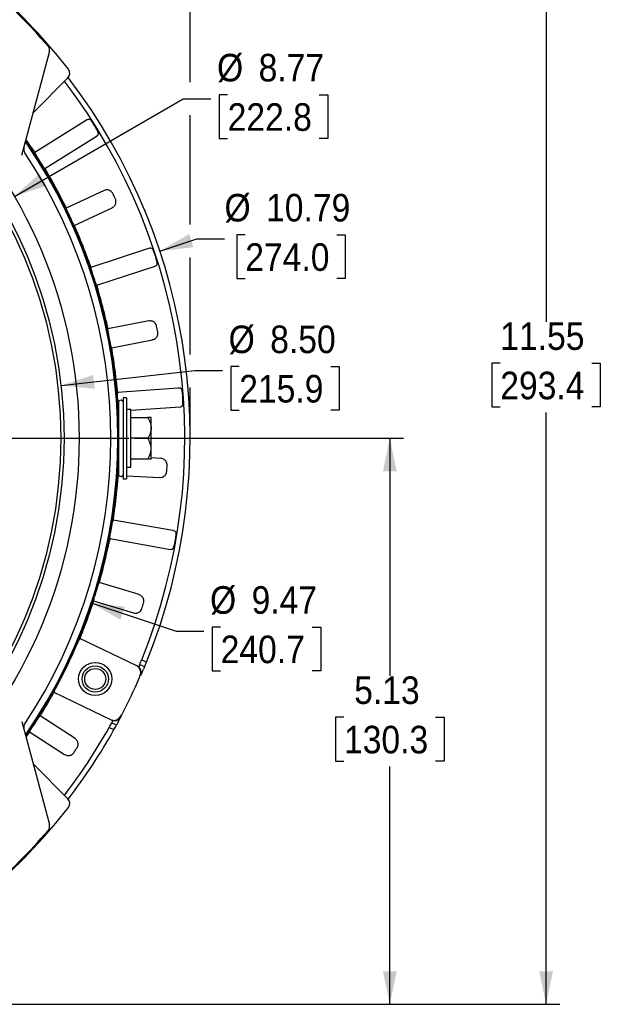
# Model space of a CAD drawing. Header units: inches. Extents: x 1.5 to 80, y 0 to 39.8.
# Tile 12 of 15: x 64.4 to 69.7, y 24.8 to 33.7. Entities that reach past the tile are written whole.
import ezdxf

# ---------------------------------------------------------------- set-up
doc = ezdxf.new("R2010")
doc.units = ezdxf.units.IN
doc.header["$MEASUREMENT"] = 0
doc.linetypes.add('SLD-Solid', pattern=[0])
doc.layers.add('SLD-0', color=7, linetype='Continuous')
doc.styles.add('SLDTEXTSTYLE0', font='GOTHIC.TTF', dxfattribs={"width": 0.913})
doc.dimstyles.new('SLDDIMSTYLE0', dxfattribs={"dimtxt": 0.25, "dimasz": 0.3, "dimexe": 0, "dimexo": 0.0625, "dimgap": 0.0625, "dimtad": 0, "dimtih": 1, "dimtoh": 1, "dimrnd": 1e-09, "dimzin": 12, "dimdsep": 46, "dimtxsty": 'SLDTEXTSTYLE0', "dimsah": 1, "dimcen": 0.09, "dimadec": 0, "dimazin": 3, "dimtfac": 1, "dimtofl": 0, "dimtmove": 0, "dimatfit": 3, "dimfxl": 0, "dimfrac": 2, "dimtolj": 1, "dimtzin": 12, "dimarcsym": 0})
doc.dimstyles.new('SLDDIMSTYLE3', dxfattribs={"dimtxt": 0.25, "dimasz": 0.3, "dimexe": 0, "dimexo": 0.0625, "dimgap": 0.0625, "dimtad": 0, "dimtih": 1, "dimtoh": 1, "dimrnd": 1e-09, "dimzin": 12, "dimdsep": 46, "dimtxsty": 'SLDTEXTSTYLE0', "dimsah": 1, "dimcen": 0, "dimadec": 0, "dimazin": 3, "dimtfac": 1, "dimtofl": 0, "dimtmove": 0, "dimatfit": 3, "dimfxl": 0, "dimfrac": 2, "dimtolj": 1, "dimtzin": 12, "dimarcsym": 0})
doc.dimstyles.new('SLDDIMSTYLE6', dxfattribs={"dimtxt": 0.25, "dimasz": 0.3, "dimexe": 0, "dimexo": 0.0625, "dimgap": 0.0625, "dimtad": 0, "dimtih": 1, "dimtoh": 1, "dimrnd": 1e-09, "dimzin": 12, "dimdsep": 46, "dimtxsty": 'SLDTEXTSTYLE0', "dimsah": 1, "dimcen": 0, "dimadec": 0, "dimazin": 3, "dimtfac": 1, "dimtofl": 0, "dimtmove": 0, "dimatfit": 3, "dimfxl": 0, "dimfrac": 2, "dimtolj": 1, "dimtzin": 12, "dimarcsym": 0})
doc.dimstyles.new('SLDDIMSTYLE7', dxfattribs={"dimtxt": 0.25, "dimasz": 0.3, "dimexe": 0, "dimexo": 0.0625, "dimgap": 0.0625, "dimtad": 0, "dimtih": 1, "dimtoh": 1, "dimrnd": 1e-09, "dimzin": 4, "dimdsep": 46, "dimtxsty": 'SLDTEXTSTYLE0', "dimsah": 1, "dimcen": 0, "dimadec": 0, "dimazin": 1, "dimtfac": 1, "dimtofl": 0, "dimtmove": 0, "dimatfit": 3, "dimfxl": 0, "dimfrac": 2, "dimtolj": 1, "dimtzin": 12, "dimarcsym": 0})

# ---------------------------------------------------------------- blocks, each defined once
blk = doc.blocks.new('_D_7')
at = {"layer": 'SLD-0'}
for p, q in [((64.7872, 34.5867), (64.711, 34.5867)), ((64.711, 34.5867), (64.711, 34.1898)), ((65.6185, 34.5867), (65.6946, 34.5867)), ((65.6946, 34.5867), (65.6946, 34.1898)), ((62.9552, 32.618), (64.3536, 34.2265)), ((64.3536, 34.2265), (64.5724, 34.2265)), ((64.711, 34.1898), (64.7872, 34.1898)), ((65.6946, 34.1898), (65.6185, 34.1898))]:
    blk.add_line(p, q, dxfattribs=at)
blk.add_solid([(62.9552, 32.618), (63.1992, 32.8034), (63.1048, 32.8854)], dxfattribs=at)
at = {"layer": 'SLD-0', "char_height": 0.25, "attachment_point": 1, "style": 'SLDTEXTSTYLE0'}
for s, insert in [('%%c', (64.6911, 34.9568)), ('7.25', (65.0681, 34.9568)), ('184.2', (64.7872, 34.5092)), ('B.C.', (64.8794, 34.0615))]:
    blk.add_mtext(s, dxfattribs=dict(at, insert=insert))
blk = doc.blocks.new('_D_13')
at = {"layer": 'SLD-0'}
for p, q in [((60.7217, 36.3019), (69.3231, 36.3019)), ((69.1981, 36.3019), (69.1981, 30.938)), ((68.7824, 30.5639), (68.7063, 30.5639)), ((68.7063, 30.5639), (68.7063, 30.1671)), ((69.6137, 30.5639), (69.6899, 30.5639)), ((69.6899, 30.5639), (69.6899, 30.1671)), ((68.7063, 30.1671), (68.7824, 30.1671)), ((69.6899, 30.1671), (69.6137, 30.1671)), ((69.1981, 24.7524), (69.1981, 30.1163)), ((62.1875, 24.7524), (69.3231, 24.7524))]:
    blk.add_line(p, q, dxfattribs=at)
for points in [[(69.1981, 36.3019), (69.1356, 36.0019), (69.2606, 36.0019)], [(69.1981, 24.7524), (69.2606, 25.0524), (69.1356, 25.0524)]]:
    blk.add_solid(points, dxfattribs=at)
at = {"layer": 'SLD-0', "char_height": 0.25, "attachment_point": 1, "style": 'SLDTEXTSTYLE0'}
for s, insert in [('11.55', (68.7824, 30.9341)), ('293.4', (68.7824, 30.4864))]:
    blk.add_mtext(s, dxfattribs=dict(at, insert=insert))
blk = doc.blocks.new('_D_14')
at = {"layer": 'SLD-0'}
for p, q in [((65.464, 29.8824), (67.9057, 29.8824)), ((67.7807, 29.8824), (67.7807, 27.7282)), ((67.3651, 27.3542), (67.289, 27.3542)), ((67.289, 27.3542), (67.289, 26.9573)), ((68.1964, 27.3542), (68.2725, 27.3542)), ((68.2725, 27.3542), (68.2725, 26.9573)), ((67.289, 26.9573), (67.3651, 26.9573)), ((68.2725, 26.9573), (68.1964, 26.9573)), ((67.7807, 24.7524), (67.7807, 26.9065)), ((62.1875, 24.7524), (67.9057, 24.7524))]:
    blk.add_line(p, q, dxfattribs=at)
for points in [[(67.7807, 29.8824), (67.7182, 29.5824), (67.8432, 29.5824)], [(67.7807, 24.7524), (67.8432, 25.0524), (67.7182, 25.0524)]]:
    blk.add_solid(points, dxfattribs=at)
at = {"layer": 'SLD-0', "char_height": 0.25, "attachment_point": 1, "style": 'SLDTEXTSTYLE0'}
for s, insert in [('5.13', (67.4575, 27.7243)), ('130.3', (67.3651, 27.2767))]:
    blk.add_mtext(s, dxfattribs=dict(at, insert=insert))
blk = doc.blocks.new('_D_15')
at = {"layer": 'SLD-0'}
for p, q in [((65.0732, 28.391), (65.8441, 28.1353)), ((65.8441, 28.1353), (66.0941, 28.1353)), ((66.2465, 28.1721), (66.1703, 28.1721)), ((66.1703, 28.1721), (66.1703, 27.7752)), ((67.0777, 28.1721), (67.1539, 28.1721)), ((67.1539, 28.1721), (67.1539, 27.7752)), ((66.1703, 27.7752), (66.2465, 27.7752)), ((67.1539, 27.7752), (67.0777, 27.7752))]:
    blk.add_line(p, q, dxfattribs=at)
blk.add_solid([(65.0732, 28.391), (65.3382, 28.2372), (65.3776, 28.3559)], dxfattribs=at)
at = {"layer": 'SLD-0', "char_height": 0.25, "attachment_point": 1, "style": 'SLDTEXTSTYLE0'}
for s, insert in [('%%c', (66.1503, 28.5422)), ('9.47', (66.5273, 28.5422)), ('240.7', (66.2465, 28.0945))]:
    blk.add_mtext(s, dxfattribs=dict(at, insert=insert))
blk = doc.blocks.new('_D_16')
at = {"layer": 'SLD-0'}
for p, q in [((66.4149, 30.5345), (66.3387, 30.5345)), ((66.3387, 30.5345), (66.3387, 30.1377)), ((67.2461, 30.5345), (67.3223, 30.5345)), ((67.3223, 30.5345), (67.3223, 30.1377)), ((64.799, 30.3603), (66.0125, 30.4977)), ((66.0125, 30.4977), (66.2625, 30.4977)), ((66.3387, 30.1377), (66.4149, 30.1377)), ((67.3223, 30.1377), (67.2461, 30.1377))]:
    blk.add_line(p, q, dxfattribs=at)
blk.add_solid([(64.799, 30.3603), (65.1041, 30.332), (65.0901, 30.4562)], dxfattribs=at)
at = {"layer": 'SLD-0', "char_height": 0.25, "attachment_point": 1, "style": 'SLDTEXTSTYLE0'}
for s, insert in [('%%c', (66.3187, 30.9046)), ('8.50', (66.6958, 30.9046)), ('215.9', (66.4149, 30.457))]:
    blk.add_mtext(s, dxfattribs=dict(at, insert=insert))
blk = doc.blocks.new('_D_17')
at = {"layer": 'SLD-0'}
for p, q in [((65.6957, 31.5796), (66.0314, 31.6909)), ((66.0314, 31.6909), (66.2814, 31.6909)), ((66.4699, 31.7277), (66.3937, 31.7277)), ((66.3937, 31.7277), (66.3937, 31.3309)), ((67.3011, 31.7277), (67.3773, 31.7277)), ((67.3773, 31.7277), (67.3773, 31.3309)), ((66.3937, 31.3309), (66.4699, 31.3309)), ((67.3773, 31.3309), (67.3011, 31.3309))]:
    blk.add_line(p, q, dxfattribs=at)
blk.add_solid([(65.6957, 31.5796), (66.0001, 31.6147), (65.9608, 31.7334)], dxfattribs=at)
at = {"layer": 'SLD-0', "char_height": 0.25, "attachment_point": 1, "style": 'SLDTEXTSTYLE0'}
for s, insert in [('%%c', (66.2814, 32.0979)), ('10.79', (66.6584, 32.0979)), ('274.0', (66.4699, 31.6502))]:
    blk.add_mtext(s, dxfattribs=dict(at, insert=insert))
blk = doc.blocks.new('_D_20')
at = {"layer": 'SLD-0'}
for p, q in [((53.0072, 32.2848), (53.0072, 39.419)), ((65.9697, 36.4519), (65.9697, 39.419)), ((53.0072, 39.294), (58.8698, 39.294)), ((59.0728, 39.3308), (58.9967, 39.3308)), ((58.9967, 39.3308), (58.9967, 38.9339)), ((59.9041, 39.3308), (59.9803, 39.3308)), ((59.9803, 39.3308), (59.9803, 38.9339)), ((65.9697, 39.294), (60.1071, 39.294)), ((58.9967, 38.9339), (59.0728, 38.9339)), ((59.9803, 38.9339), (59.9041, 38.9339)), ((65.9697, 33.1102), (65.9697, 36.1519)), ((65.9697, 31.8205), (65.9697, 32.8102)), ((65.9697, 30.6429), (65.9697, 31.5205)), ((65.9697, 29.9324), (65.9697, 30.3429))]:
    blk.add_line(p, q, dxfattribs=at)
for points in [[(53.0072, 39.294), (53.3072, 39.2315), (53.3072, 39.3565)], [(65.9697, 39.294), (65.6697, 39.3565), (65.6697, 39.2315)]]:
    blk.add_solid(points, dxfattribs=at)
at = {"layer": 'SLD-0', "char_height": 0.25, "attachment_point": 1, "style": 'SLDTEXTSTYLE0'}
for s, insert in [('12.96', (59.0728, 39.7009)), ('329.2', (59.0728, 39.2533))]:
    blk.add_mtext(s, dxfattribs=dict(at, insert=insert))
blk = doc.blocks.new('_D_22')
at = {"layer": 'SLD-0'}
for p, q in [((64.3754, 32.0756), (65.9076, 32.9602)), ((65.9076, 32.9602), (66.1576, 32.9602)), ((66.31, 32.997), (66.2338, 32.997)), ((66.2338, 32.997), (66.2338, 32.6001)), ((67.1412, 32.997), (67.2174, 32.997)), ((67.2174, 32.997), (67.2174, 32.6001)), ((66.2338, 32.6001), (66.31, 32.6001)), ((67.2174, 32.6001), (67.1412, 32.6001))]:
    blk.add_line(p, q, dxfattribs=at)
blk.add_solid([(64.3754, 32.0756), (64.6665, 32.1714), (64.604, 32.2797)], dxfattribs=at)
at = {"layer": 'SLD-0', "char_height": 0.25, "attachment_point": 1, "style": 'SLDTEXTSTYLE0'}
for s, insert in [('%%c', (66.2138, 33.3671)), ('8.77', (66.5909, 33.3671)), ('222.8', (66.31, 32.9195))]:
    blk.add_mtext(s, dxfattribs=dict(at, insert=insert))
blk = doc.blocks.new('SW_CENTERMARKSYMBOL_5')
at = {"layer": 'SLD-0', "color": 0}
for p, q in [((0, 0.2), (0, 4.8373)), ((0, 0), (0, 0.1)), ((-0.2, 0), (-4.8373, 0)), ((0, 0), (-0.1, 0)), ((0, 0), (0, -0.1)), ((0, 0), (0.1, 0)), ((0.2, 0), (4.8373, 0)), ((0, -0.2), (0, -4.8373))]:
    blk.add_line(p, q, dxfattribs=at)

msp = doc.modelspace()

# ---------------------------------------------------------------- linework, layer by layer
at = {"layer": 'SLD-0', "linetype": 'SLD-Solid', "lineweight": 25}
for p, q in [((64.4431, 32.44801), (64.69359, 33.38285)), ((64.86134, 33.14877), (64.5465, 32.83393)), ((65.02849, 32.7649), (64.56107, 32.47282)), ((65.03483, 32.76885), (65.02849, 32.7649)), ((65.036, 32.76918), (65.03434, 32.76855)), ((64.65162, 32.32793), (65.12527, 32.6239)), ((64.60469, 32.39884), (64.60424, 32.39956)), ((65.18945, 32.1292), (64.84557, 31.96885)), ((65.19011, 32.12753), (65.18933, 32.12905)), ((64.91901, 31.81136), (65.2628, 31.97168)), ((65.2627, 31.97172), (65.26203, 31.9733)), ((65.5936, 31.60229), (65.0694, 31.43197)), ((65.6009, 31.60466), (65.5936, 31.60229)), ((65.60192, 31.60463), (65.60016, 31.60442)), ((65.1222, 31.26948), (65.65338, 31.44206)), ((65.09383, 31.34963), (65.09357, 31.35045)), ((65.59618, 30.94658), (65.22353, 30.87414)), ((65.59622, 30.94476), (65.59583, 30.94643)), ((65.25669, 30.70357), (65.62904, 30.77595)), ((65.62896, 30.77602), (65.6287, 30.77771)), ((65.86066, 30.33751), (65.31083, 30.29906)), ((65.86997, 30.33816), (65.86066, 30.33751)), ((65.86929, 30.33777), (65.86754, 30.33799)), ((65.31461, 30.21326), (65.31455, 30.21412)), ((65.32122, 30.22026), (65.32122, 29.54452)), ((65.39122, 30.24989), (65.36122, 30.24989)), ((65.36122, 30.24989), (65.36122, 29.51489)), ((65.39122, 30.24989), (65.39122, 29.51489)), ((65.43122, 30.13621), (65.87989, 30.16758)), ((65.43122, 30.14239), (65.39122, 30.14239)), ((65.43122, 29.62239), (65.43122, 30.14239)), ((65.32122, 30.00739), (65.31958, 30.00739)), ((65.43122, 30.06989), (65.58722, 30.06989)), ((65.61622, 29.97614), (65.61622, 30.06989)), ((65.61622, 29.78864), (65.61622, 29.97614)), ((65.58722, 29.88239), (65.43122, 29.88239)), ((65.31958, 29.75739), (65.32122, 29.75739)), ((65.61622, 29.69489), (65.61622, 29.78864)), ((65.58722, 29.69489), (65.43122, 29.69489)), ((65.70423, 29.70066), (65.61622, 29.70528)), ((65.70414, 29.69888), (65.70416, 29.70059)), ((65.31634, 29.54699), (65.32122, 29.54674)), ((65.35656, 29.54489), (65.36122, 29.54464)), ((65.39122, 29.62239), (65.43122, 29.62239)), ((65.39122, 29.54307), (65.69631, 29.52708)), ((65.36122, 29.51489), (65.39122, 29.51489)), ((65.69507, 29.52722), (65.69523, 29.52893)), ((65.81381, 29.04569), (65.27101, 29.1414)), ((65.25392, 29.05723), (65.25407, 29.05808)), ((65.82104, 29.04442), (65.81381, 29.04569)), ((65.82225, 29.04385), (65.8206, 29.0445)), ((65.24134, 28.97314), (65.79203, 28.87604)), ((65.50797, 28.4656), (65.14521, 28.57651)), ((65.09441, 28.41034), (65.45731, 28.29939)), ((65.50743, 28.4639), (65.50787, 28.46555)), ((65.45712, 28.29953), (65.45768, 28.30115)), ((65.48678, 27.81945), (64.96936, 28.06847)), ((65.53067, 27.87554), (65.57401, 27.85468)), ((65.4939, 27.81603), (65.48678, 27.81945)), ((65.51357, 27.83383), (65.55689, 27.81298)), ((65.52308, 27.73343), (65.54528, 27.78527)), ((64.73482, 27.58111), (65.2594, 27.32865)), ((64.4431, 27.31676), (64.69359, 26.38193)), ((64.92643, 27.16125), (64.60829, 27.36785)), ((65.25845, 27.32911), (65.25966, 27.33155)), ((64.51365, 27.22212), (64.83182, 27.0155)), ((65.23578, 27.26281), (65.27912, 27.24195)), ((65.30103, 27.28135), (65.25771, 27.30219)), ((64.92544, 27.15976), (64.92632, 27.16123)), ((64.83176, 27.01563), (64.83275, 27.01703)), ((64.86134, 26.616), (64.5465, 26.93084))]:
    msp.add_line(p, q, dxfattribs=at)
at = {"layer": 'SLD-0', "linetype": 'SLD-Solid', "lineweight": 25, "flags": 128}
for points in [[(65.10507, 32.71252), (65.10513, 32.71243), (65.10519, 32.71234), (65.10524, 32.71225), (65.1053, 32.71215), (65.10536, 32.71206), (65.10541, 32.71197), (65.10547, 32.71188), (65.10553, 32.71179)], [(65.65523, 31.53295), (65.65527, 31.53284), (65.6553, 31.53274), (65.65533, 31.53264), (65.65537, 31.53254), (65.6554, 31.53243), (65.65543, 31.53233), (65.65547, 31.53223), (65.6555, 31.53213)], [(65.90369, 30.25532), (65.90369, 30.25521), (65.9037, 30.2551), (65.90371, 30.25499), (65.90372, 30.25489), (65.90372, 30.25478), (65.90373, 30.25467), (65.90374, 30.25456), (65.90375, 30.25446)], [(65.83567, 28.95553), (65.83565, 28.95542), (65.83563, 28.95532), (65.83562, 28.95521), (65.8356, 28.9551), (65.83558, 28.955), (65.83556, 28.95489), (65.83554, 28.95479), (65.83552, 28.95468)], [(65.31544, 27.3077), (65.34672, 27.36613), (65.34876, 27.36999)]]:
    msp.add_lwpolyline(points, dxfattribs=at)
at = {"layer": 'SLD-0', "linetype": 'SLD-Solid', "lineweight": 25}
for centre, radius in [((60.57672, 29.88239), 4.38638), ((60.57672, 29.88239), 4.24925), ((60.57672, 29.88239), 4.21925), ((65.10914, 27.70108), 0.1505), ((65.10914, 27.70108), 0.11941), ((65.10914, 27.70108), 0.095)]:
    msp.add_circle(centre, radius, dxfattribs=at)
for centre, radius, start, end in [((60.57672, 29.88239), 5.43, 40.900444, 49.099556), ((60.57672, 29.88239), 5.44, 37.953399, 48.303259), ((64.63563, 33.39838), 0.06, 345, 40.900444), ((64.81891, 33.1912), 0.06, 315, 37.953399), ((60.57672, 29.88239), 5.345, 337.947096, 37.258419), ((60.57672, 29.88239), 5.393, 337.914592, 37.330341), ((65.05032, 32.74301), 0.03001, 67.870938, 122.014792), ((60.57672, 29.88239), 4.74343, 325.341125, 34.658875), ((60.57672, 29.88239), 4.7445, 325.330137, 34.669863), ((60.57672, 29.88239), 4.75268, 34.399764, 34.753493), ((65.10891, 32.64923), 0.03003, 301.996333, 327.84179), ((60.57672, 29.88239), 4.73732, 325.403927, 34.596073), ((60.57672, 29.88239), 4.67527, 326.392124, 33.607876), ((60.57672, 29.88239), 4.75268, 26.712904, 29.600236), ((60.57672, 29.88239), 5.19, 24.700975, 25.299025), ((60.57672, 29.88239), 4.74943, 24.651589, 25.348411), ((60.57672, 29.88239), 4.75268, 20.399764, 23.287096), ((65.60948, 31.57577), 0.03001, 53.870938, 108.014792), ((65.64364, 31.4706), 0.03003, 287.996333, 313.84179), ((60.57672, 29.88239), 4.75268, 12.712904, 15.600236), ((60.57672, 29.88239), 5.19, 10.700975, 11.299025), ((60.57672, 29.88239), 4.74943, 10.651589, 11.348411), ((60.57672, 29.88239), 4.75268, 6.399764, 9.287096), ((65.86965, 30.30794), 0.03001, 39.870938, 94.014792), ((65.33871, 30.20239), 0.025, 25.750614, 134.371384), ((65.87736, 30.19763), 0.03003, 273.996333, 299.84179), ((60.57672, 29.88239), 4.74943, 356.651589, 357.348411), ((60.57672, 29.88239), 5.19, 356.700975, 357.299025), ((65.33871, 29.56239), 0.025, 225.628616, 334.249386), ((60.57672, 29.88239), 4.75268, 352.399764, 355.287096), ((65.81538, 29.01482), 0.03001, 25.870938, 80.014792), ((60.57672, 29.88239), 4.75268, 344.712904, 347.600236), ((65.79617, 28.90592), 0.03003, 259.996333, 285.84179), ((60.57672, 29.88239), 4.74943, 342.651589, 343.348411), ((60.57672, 29.88239), 5.19, 342.700975, 343.299025), ((60.57672, 29.88239), 4.75268, 338.934377, 341.287096), ((60.57672, 29.88239), 4.74943, 332.062471, 336.537529), ((60.57672, 29.88239), 5.345, 337.463863, 337.947096), ((60.57672, 29.88239), 5.393, 337.435675, 337.914592), ((65.46699, 27.76231), 0.05996, 336.59956, 64.344441), ((60.57672, 29.88239), 5.39, 332.306299, 336.293701), ((60.57672, 29.88239), 4.75268, 328.712904, 329.665623), ((60.57672, 29.88239), 4.74943, 326.651589, 327.348411), ((65.28454, 27.38322), 0.05996, 244.255559, 332.00044), ((60.57672, 29.88239), 5.345, 322.741581, 330.652904), ((60.57672, 29.88239), 5.393, 322.669659, 330.685408), ((60.57672, 29.88239), 5.345, 330.652904, 331.136137), ((60.57672, 29.88239), 5.393, 330.685408, 331.164325), ((60.57672, 29.88239), 5.19, 326.700975, 327.299025), ((64.81891, 26.57358), 0.06, 322.046601, 45), ((60.57672, 29.88239), 5.44, 311.696741, 322.046601), ((64.63563, 26.3664), 0.06, 319.099556, 15), ((60.57672, 29.88239), 5.43, 310.900444, 319.099556)]:
    msp.add_arc(centre, radius, start, end, dxfattribs=at)
for points, knots in [([(65.10507, 32.71252), (65.10189, 32.71755), (65.09549, 32.72769), (65.0859, 32.74212), (65.0775, 32.75423), (65.06888, 32.76526), (65.06505, 32.76998), (65.06193, 32.7706), (65.06157, 32.77067)], [0, 0, 0, 0, 0.1716273, 0.3459346, 0.518548, 0.6835637, 0.9629903, 1, 1, 1, 1]), ([(65.13433, 32.63326), (65.13446, 32.63344), (65.13531, 32.63469), (65.13716, 32.63817), (65.13811, 32.64372), (65.1359, 32.65411), (65.12912, 32.67013), (65.12005, 32.68731), (65.1118, 32.7016), (65.10759, 32.70843), (65.10553, 32.71179)], [0, 0, 0, 0, 0.0071434, 0.048684, 0.1789274, 0.3592108, 0.5684477, 0.787009, 0.8953871, 1, 1, 1, 1]), ([(64.56808, 32.46981), (64.56763, 32.47001), (64.5668, 32.47081), (64.5644, 32.47357), (64.5628, 32.47556), (64.55891, 32.48065), (64.55664, 32.48371), (64.55145, 32.49085), (64.5485, 32.49498), (64.54214, 32.50396), (64.53872, 32.50883), (64.5314, 32.51932), (64.52749, 32.52496), (64.51551, 32.54229), (64.50689, 32.55483), (64.49823, 32.56747)], [0, 0, 0, 0, 0.125, 0.125, 0.25, 0.25, 0.375, 0.375, 0.5, 0.5, 0.625, 0.625, 0.75, 0.75, 1, 1, 1, 1]), ([(64.60424, 32.39956), (64.60117, 32.40448), (64.59815, 32.40932), (64.59224, 32.41885), (64.58932, 32.42359), (64.58379, 32.43259), (64.58119, 32.43686), (64.5763, 32.44493), (64.57402, 32.44873), (64.568, 32.4589), (64.5649, 32.46432), (64.56214, 32.46961), (64.56151, 32.47094), (64.56091, 32.4726), (64.56092, 32.47295), (64.56126, 32.4728)], [0, 0, 0, 0, 0.125, 0.125, 0.25, 0.25, 0.375, 0.375, 0.5, 0.5, 0.75, 0.75, 0.875, 0.875, 1, 1, 1, 1]), ([(64.65168, 32.3281), (64.65166, 32.32773), (64.65134, 32.32787), (64.65013, 32.32913), (64.64921, 32.33027), (64.64684, 32.33348), (64.64539, 32.33554), (64.64197, 32.34055), (64.63999, 32.34351), (64.63349, 32.35338), (64.62826, 32.36151), (64.61979, 32.37482), (64.61682, 32.37952), (64.61081, 32.38907), (64.60777, 32.39392), (64.60469, 32.39884)], [0, 0, 0, 0, 0.125, 0.125, 0.25, 0.25, 0.375, 0.375, 0.5, 0.5, 0.75, 0.75, 0.875, 0.875, 1, 1, 1, 1]), ([(64.70914, 32.22995), (64.70536, 32.23661), (64.70164, 32.24317), (64.69433, 32.25609), (64.69071, 32.26251), (64.68377, 32.27485), (64.68049, 32.28072), (64.67428, 32.29187), (64.67134, 32.2972), (64.66605, 32.30686), (64.66368, 32.31123), (64.65951, 32.31907), (64.65772, 32.32253), (64.65344, 32.33107), (64.65194, 32.33456), (64.65198, 32.33554)], [0, 0, 0, 0, 0.125, 0.125, 0.25, 0.25, 0.375, 0.375, 0.5, 0.5, 0.625, 0.625, 0.75, 0.75, 1, 1, 1, 1]), ([(65.26895, 32.10029), (65.26628, 32.10492), (65.26048, 32.11496), (65.24795, 32.125), (65.23453, 32.13123), (65.22117, 32.13422), (65.20544, 32.13416), (65.19507, 32.13044), (65.18966, 32.12851)], [0, 0, 0, 0, 0.1760656, 0.3818895, 0.5062923, 0.6506181, 0.8177381, 1, 1, 1, 1]), ([(65.26249, 31.97232), (65.26745, 31.97523), (65.27697, 31.98079), (65.28712, 31.9928), (65.29342, 32.00496), (65.29727, 32.01924), (65.29764, 32.03529), (65.29367, 32.04618), (65.29184, 32.0512)], [0, 0, 0, 0, 0.1823185, 0.3494703, 0.4938027, 0.6181956, 0.8239793, 1, 1, 1, 1]), ([(64.84783, 31.9699), (64.84629, 31.9726), (64.84315, 31.97807), (64.83556, 31.99249), (64.8282, 32.00681), (64.82366, 32.01582), (64.82215, 32.01881)], [0, 0, 0, 0, 0.2799987, 0.5682371, 0.8564557, 1, 1, 1, 1]), ([(64.86888, 31.91572), (64.86719, 31.9193), (64.86553, 31.92282), (64.86229, 31.92975), (64.86069, 31.93319), (64.85767, 31.93974), (64.85625, 31.94284), (64.85359, 31.94871), (64.85236, 31.95146), (64.84911, 31.95884), (64.84746, 31.96277), (64.84603, 31.96658), (64.84572, 31.96753), (64.84544, 31.96871), (64.84548, 31.96894), (64.8457, 31.96882)], [0, 0, 0, 0, 0.125, 0.125, 0.25, 0.25, 0.375, 0.375, 0.5, 0.5, 0.75, 0.75, 0.875, 0.875, 1, 1, 1, 1]), ([(64.91906, 31.81148), (64.91902, 31.81123), (64.91882, 31.81135), (64.9181, 31.81231), (64.91758, 31.81315), (64.91624, 31.81553), (64.91543, 31.81704), (64.91354, 31.82072), (64.91244, 31.82289), (64.90888, 31.83012), (64.90602, 31.83607), (64.90143, 31.84581), (64.89983, 31.84924), (64.89658, 31.85623), (64.89495, 31.85977), (64.89329, 31.86337)], [0, 0, 0, 0, 0.125, 0.125, 0.25, 0.25, 0.375, 0.375, 0.5, 0.5, 0.75, 0.75, 0.875, 0.875, 1, 1, 1, 1]), ([(64.94223, 31.7613), (64.93956, 31.76753), (64.93424, 31.77997), (64.92745, 31.79637), (64.92283, 31.80791), (64.92173, 31.81125), (64.92133, 31.81245)], [0, 0, 0, 0, 0.2808085, 0.5616131, 0.8425046, 1, 1, 1, 1]), ([(65.65523, 31.53295), (65.65337, 31.5386), (65.6496, 31.54999), (65.64379, 31.5663), (65.63857, 31.58009), (65.63287, 31.59287), (65.6303, 31.59839), (65.62742, 31.59974), (65.62709, 31.5999)], [0, 0, 0, 0, 0.1716273, 0.3459346, 0.518548, 0.6835637, 0.9629903, 1, 1, 1, 1]), ([(65.07547, 31.42736), (65.07509, 31.42766), (65.07448, 31.42863), (65.07281, 31.4319), (65.07175, 31.43421), (65.0692, 31.44009), (65.06774, 31.44361), (65.06443, 31.45179), (65.06256, 31.45651), (65.05857, 31.46677), (65.05643, 31.47232), (65.05186, 31.48427), (65.04943, 31.49069), (65.042, 31.5104), (65.03667, 31.52465), (65.03133, 31.53902)], [0, 0, 0, 0, 0.125, 0.125, 0.25, 0.25, 0.375, 0.375, 0.5, 0.5, 0.625, 0.625, 0.75, 0.75, 1, 1, 1, 1]), ([(65.66445, 31.44896), (65.66461, 31.44911), (65.66574, 31.45011), (65.66838, 31.45304), (65.67064, 31.4582), (65.67102, 31.46881), (65.66831, 31.486), (65.66367, 31.50486), (65.65912, 31.52073), (65.65669, 31.52837), (65.6555, 31.53213)], [0, 0, 0, 0, 0.0071434, 0.048684, 0.1789274, 0.3592108, 0.5684477, 0.787009, 0.8953871, 1, 1, 1, 1]), ([(65.09357, 31.35045), (65.09177, 31.35597), (65.09002, 31.36139), (65.08659, 31.37207), (65.0849, 31.37737), (65.08172, 31.38744), (65.08022, 31.39221), (65.07743, 31.40123), (65.07614, 31.40546), (65.07275, 31.41679), (65.07106, 31.42279), (65.06966, 31.4286), (65.06938, 31.43004), (65.06919, 31.4318), (65.06929, 31.43213), (65.06958, 31.43191)], [0, 0, 0, 0, 0.125, 0.125, 0.25, 0.25, 0.375, 0.375, 0.5, 0.5, 0.75, 0.75, 0.875, 0.875, 1, 1, 1, 1]), ([(65.1223, 31.26963), (65.1222, 31.26928), (65.12193, 31.26949), (65.12105, 31.27101), (65.12044, 31.27234), (65.11892, 31.27602), (65.11801, 31.27837), (65.1159, 31.28406), (65.11469, 31.28741), (65.11078, 31.29856), (65.10766, 31.30772), (65.10267, 31.32268), (65.10092, 31.32796), (65.0974, 31.33868), (65.09562, 31.34411), (65.09383, 31.34963)], [0, 0, 0, 0, 0.125, 0.125, 0.25, 0.25, 0.375, 0.375, 0.5, 0.5, 0.75, 0.75, 0.875, 0.875, 1, 1, 1, 1]), ([(65.15432, 31.16049), (65.15226, 31.16788), (65.15024, 31.17514), (65.14627, 31.18945), (65.14431, 31.19655), (65.14057, 31.2102), (65.1388, 31.21669), (65.13547, 31.22901), (65.1339, 31.23489), (65.13111, 31.24555), (65.12987, 31.25036), (65.12772, 31.25898), (65.12682, 31.26276), (65.12473, 31.27208), (65.12413, 31.27584), (65.1244, 31.27677)], [0, 0, 0, 0, 0.125, 0.125, 0.25, 0.25, 0.375, 0.375, 0.5, 0.5, 0.625, 0.625, 0.75, 0.75, 1, 1, 1, 1]), ([(65.22598, 30.87462), (65.22513, 30.87761), (65.22341, 30.88368), (65.21953, 30.8995), (65.21586, 30.91518), (65.21363, 30.92502), (65.21289, 30.92829)], [0, 0, 0, 0, 0.27999872, 0.56823714, 0.85645567, 1, 1, 1, 1]), ([(65.66613, 30.89926), (65.66466, 30.9044), (65.66146, 30.91554), (65.65173, 30.92831), (65.64022, 30.9376), (65.62798, 30.94373), (65.6127, 30.94748), (65.60174, 30.94639), (65.59602, 30.94582)], [0, 0, 0, 0, 0.1760656, 0.3818895, 0.5062923, 0.6506181, 0.8177381, 1, 1, 1, 1]), ([(65.2333, 30.81695), (65.23252, 30.82083), (65.23176, 30.82465), (65.23029, 30.83216), (65.22957, 30.83589), (65.22822, 30.84297), (65.2276, 30.84632), (65.22644, 30.85266), (65.22591, 30.85563), (65.22454, 30.86358), (65.2239, 30.86779), (65.22343, 30.87183), (65.22335, 30.87283), (65.22337, 30.87404), (65.22346, 30.87426), (65.22364, 30.87408)], [0, 0, 0, 0, 0.125, 0.125, 0.25, 0.25, 0.375, 0.375, 0.5, 0.5, 0.75, 0.75, 0.875, 0.875, 1, 1, 1, 1]), ([(65.6289, 30.77666), (65.63442, 30.77827), (65.645, 30.78136), (65.65776, 30.79057), (65.66681, 30.80084), (65.674, 30.81376), (65.67824, 30.82924), (65.67703, 30.84077), (65.67647, 30.84608)], [0, 0, 0, 0, 0.1823185, 0.3494703, 0.4938027, 0.6181956, 0.8239793, 1, 1, 1, 1]), ([(65.25677, 30.70367), (65.25667, 30.70344), (65.2565, 30.70361), (65.25603, 30.7047), (65.25573, 30.70565), (65.25501, 30.70828), (65.25459, 30.70994), (65.25364, 30.71397), (65.2531, 30.71635), (65.25139, 30.72422), (65.25006, 30.73069), (65.24797, 30.74124), (65.24724, 30.74497), (65.24578, 30.75253), (65.24505, 30.75636), (65.24432, 30.76025)], [0, 0, 0, 0, 0.125, 0.125, 0.25, 0.25, 0.375, 0.375, 0.5, 0.5, 0.75, 0.75, 0.875, 0.875, 1, 1, 1, 1]), ([(65.2671, 30.64938), (65.26602, 30.65606), (65.26387, 30.66943), (65.26125, 30.68698), (65.25956, 30.69929), (65.2593, 30.7028), (65.2592, 30.70406)], [0, 0, 0, 0, 0.2808085, 0.5616131, 0.8425046, 1, 1, 1, 1]), ([(65.3156, 30.29312), (65.3153, 30.2935), (65.31495, 30.2946), (65.31412, 30.29817), (65.31365, 30.30067), (65.3126, 30.30699), (65.31203, 30.31076), (65.3108, 30.3195), (65.31013, 30.32453), (65.30873, 30.33545), (65.308, 30.34135), (65.30646, 30.35406), (65.30566, 30.36087), (65.30321, 30.3818), (65.30149, 30.39691), (65.29978, 30.41214)], [0, 0, 0, 0, 0.125, 0.125, 0.25, 0.25, 0.375, 0.375, 0.5, 0.5, 0.625, 0.625, 0.75, 0.75, 1, 1, 1, 1]), ([(65.31455, 30.21412), (65.31415, 30.2199), (65.31376, 30.22559), (65.31302, 30.23678), (65.31266, 30.24234), (65.312, 30.25288), (65.31171, 30.25787), (65.31118, 30.26729), (65.31095, 30.27171), (65.31041, 30.28352), (65.31022, 30.28976), (65.31027, 30.29573), (65.31034, 30.29719), (65.31058, 30.29895), (65.31076, 30.29925), (65.31098, 30.29896)], [0, 0, 0, 0, 0.125, 0.125, 0.25, 0.25, 0.375, 0.375, 0.5, 0.5, 0.75, 0.75, 0.875, 0.875, 1, 1, 1, 1]), ([(65.89231, 30.1716), (65.89251, 30.1717), (65.89384, 30.1724), (65.89711, 30.1746), (65.90055, 30.17906), (65.90348, 30.18927), (65.90502, 30.20659), (65.90508, 30.22603), (65.9045, 30.24252), (65.90399, 30.25052), (65.90375, 30.25446)], [0, 0, 0, 0, 0.0071434, 0.048684, 0.1789274, 0.3592108, 0.5684477, 0.787009, 0.8953871, 1, 1, 1, 1]), ([(65.90369, 30.25532), (65.90324, 30.26125), (65.90235, 30.27321), (65.90065, 30.29045), (65.89892, 30.30509), (65.89649, 30.31887), (65.89532, 30.32484), (65.89286, 30.32685), (65.89258, 30.32708)], [0, 0, 0, 0, 0.17162727, 0.34593458, 0.51854795, 0.68356373, 0.9629903, 1, 1, 1, 1]), ([(65.58722, 30.06989), (65.5957, 30.05519), (65.60291, 30.04017), (65.61062, 30.01682), (65.61267, 30.00891), (65.61547, 29.99273), (65.61622, 29.98443), (65.61622, 29.97614)], [0, 0, 0, 0, 0.5, 0.5, 0.75, 0.75, 1, 1, 1, 1]), ([(65.61622, 30.06989), (65.61622, 30.06989), (65.6133, 30.06989), (65.60557, 30.06989), (65.60244, 30.06989), (65.59538, 30.06989), (65.59145, 30.06989), (65.58722, 30.06989)], [0, 0, 0, 0, 0.5, 0.5, 0.75, 0.75, 1, 1, 1, 1]), ([(65.61622, 29.97614), (65.61622, 29.95967), (65.6133, 29.94365), (65.60557, 29.92012), (65.60244, 29.91235), (65.59538, 29.89717), (65.59145, 29.88972), (65.58722, 29.88239)], [0, 0, 0, 0, 0.5, 0.5, 0.75, 0.75, 1, 1, 1, 1]), ([(65.61622, 29.78864), (65.61622, 29.8051), (65.6133, 29.82112), (65.60557, 29.84465), (65.60244, 29.85242), (65.59538, 29.86761), (65.59145, 29.87505), (65.58722, 29.88239)], [0, 0, 0, 0, 0.5, 0.5, 0.75, 0.75, 1, 1, 1, 1]), ([(65.58722, 29.69489), (65.5957, 29.70958), (65.60291, 29.7246), (65.61062, 29.74795), (65.61267, 29.75587), (65.61547, 29.77204), (65.61622, 29.78034), (65.61622, 29.78864)], [0, 0, 0, 0, 0.5, 0.5, 0.75, 0.75, 1, 1, 1, 1]), ([(65.61622, 29.69489), (65.61622, 29.69489), (65.6133, 29.69489), (65.60557, 29.69489), (65.60244, 29.69489), (65.59538, 29.69489), (65.59145, 29.69489), (65.58722, 29.69489)], [0, 0, 0, 0, 0.5, 0.5, 0.75, 0.75, 1, 1, 1, 1]), ([(65.76096, 29.63782), (65.76077, 29.64316), (65.76037, 29.65474), (65.75401, 29.66949), (65.74509, 29.68129), (65.7347, 29.6902), (65.72078, 29.69753), (65.70988, 29.69912), (65.70419, 29.69995)], [0, 0, 0, 0, 0.1760656, 0.3818895, 0.5062923, 0.6506181, 0.8177381, 1, 1, 1, 1]), ([(65.31333, 29.49189), (65.3139, 29.49864), (65.31504, 29.51213), (65.31675, 29.5298), (65.31809, 29.54215), (65.31868, 29.54561), (65.31889, 29.54686)], [0, 0, 0, 0, 0.2808085, 0.5616131, 0.8425046, 1, 1, 1, 1]), ([(65.31644, 29.54707), (65.31628, 29.54687), (65.31616, 29.54707), (65.31598, 29.54825), (65.31591, 29.54925), (65.31584, 29.55197), (65.31584, 29.55368), (65.31589, 29.55782), (65.31595, 29.56026), (65.31619, 29.56831), (65.31647, 29.57491), (65.31699, 29.58566), (65.31718, 29.58945), (65.31759, 29.59713), (65.31781, 29.60103), (65.31804, 29.60498)], [0, 0, 0, 0, 0.125, 0.125, 0.25, 0.25, 0.375, 0.375, 0.5, 0.5, 0.75, 0.75, 0.875, 0.875, 1, 1, 1, 1]), ([(65.69517, 29.52786), (65.70092, 29.52809), (65.71193, 29.52853), (65.72654, 29.53438), (65.73781, 29.54215), (65.74791, 29.55295), (65.75577, 29.56695), (65.75738, 29.57843), (65.75812, 29.58372)], [0, 0, 0, 0, 0.1823185, 0.3494703, 0.4938027, 0.6181956, 0.8239793, 1, 1, 1, 1]), ([(65.27421, 29.13448), (65.27401, 29.13492), (65.27392, 29.13607), (65.27399, 29.13974), (65.27413, 29.14228), (65.27464, 29.14867), (65.27501, 29.15246), (65.27593, 29.16124), (65.27649, 29.16628), (65.27778, 29.17722), (65.2785, 29.18312), (65.28008, 29.19582), (65.28094, 29.20262), (65.28363, 29.22352), (65.28562, 29.2386), (65.28765, 29.25379)], [0, 0, 0, 0, 0.125, 0.125, 0.25, 0.25, 0.375, 0.375, 0.5, 0.5, 0.625, 0.625, 0.75, 0.75, 1, 1, 1, 1]), ([(65.25407, 29.05808), (65.25508, 29.06379), (65.25608, 29.06941), (65.25806, 29.08044), (65.25906, 29.08592), (65.26098, 29.09631), (65.2619, 29.10122), (65.26367, 29.11049), (65.26451, 29.11484), (65.26684, 29.12643), (65.26817, 29.13252), (65.26966, 29.1383), (65.27008, 29.13971), (65.27074, 29.14135), (65.27098, 29.1416), (65.27113, 29.14126)], [0, 0, 0, 0, 0.125, 0.125, 0.25, 0.25, 0.375, 0.375, 0.5, 0.5, 0.75, 0.75, 0.875, 0.875, 1, 1, 1, 1]), ([(65.24151, 28.97323), (65.24125, 28.97297), (65.24111, 28.97329), (65.24104, 28.97503), (65.24113, 28.97649), (65.24151, 28.98046), (65.24181, 28.98296), (65.24262, 28.98897), (65.24313, 28.99251), (65.24491, 29.00418), (65.24646, 29.01373), (65.24907, 29.02928), (65.25001, 29.03477), (65.25193, 29.04588), (65.25292, 29.05152), (65.25392, 29.05723)], [0, 0, 0, 0, 0.125, 0.125, 0.25, 0.25, 0.375, 0.375, 0.5, 0.5, 0.75, 0.75, 0.875, 0.875, 1, 1, 1, 1]), ([(65.83567, 28.95553), (65.83668, 28.96139), (65.8387, 28.97322), (65.84123, 28.99035), (65.84309, 29.00498), (65.84406, 29.01894), (65.84438, 29.02502), (65.84248, 29.02756), (65.84225, 29.02785)], [0, 0, 0, 0, 0.1716273, 0.3459346, 0.518548, 0.6835637, 0.9629903, 1, 1, 1, 1]), ([(65.21854, 28.86184), (65.22018, 28.86932), (65.22181, 28.87669), (65.22502, 28.89118), (65.22663, 28.89837), (65.22973, 28.91218), (65.23121, 28.91874), (65.23406, 28.93118), (65.23544, 28.93711), (65.23797, 28.94783), (65.23914, 28.95267), (65.24129, 28.96128), (65.24227, 28.96505), (65.2448, 28.97426), (65.24603, 28.97785), (65.24671, 28.97855)], [0, 0, 0, 0, 0.125, 0.125, 0.25, 0.25, 0.375, 0.375, 0.5, 0.5, 0.625, 0.625, 0.75, 0.75, 1, 1, 1, 1]), ([(65.80438, 28.87705), (65.8046, 28.8771), (65.80606, 28.87745), (65.80977, 28.8788), (65.81418, 28.88229), (65.8195, 28.89149), (65.82518, 28.90793), (65.82993, 28.92677), (65.83337, 28.94292), (65.83481, 28.95081), (65.83552, 28.95468)], [0, 0, 0, 0, 0.0071434, 0.048684, 0.1789274, 0.3592108, 0.5684477, 0.787009, 0.8953871, 1, 1, 1, 1]), ([(65.12698, 28.52143), (65.12812, 28.52522), (65.12924, 28.52895), (65.13147, 28.53627), (65.13258, 28.5399), (65.13472, 28.54679), (65.13574, 28.55004), (65.13769, 28.55618), (65.13862, 28.55905), (65.14115, 28.56671), (65.14255, 28.57073), (65.14404, 28.57452), (65.14444, 28.57544), (65.14502, 28.5765), (65.14521, 28.57664), (65.14528, 28.5764)], [0, 0, 0, 0, 0.125, 0.125, 0.25, 0.25, 0.375, 0.375, 0.5, 0.5, 0.75, 0.75, 0.875, 0.875, 1, 1, 1, 1]), ([(65.1476, 28.57578), (65.14825, 28.57882), (65.14959, 28.58499), (65.15359, 28.60078), (65.15771, 28.61635), (65.16035, 28.62608), (65.16124, 28.62932)], [0, 0, 0, 0, 0.2799987, 0.5682371, 0.8564557, 1, 1, 1, 1]), ([(65.07816, 28.3576), (65.08035, 28.36401), (65.08472, 28.37682), (65.09065, 28.39355), (65.09494, 28.40521), (65.09635, 28.40843), (65.09686, 28.40959)], [0, 0, 0, 0, 0.2808085, 0.5616131, 0.8425046, 1, 1, 1, 1]), ([(65.09453, 28.41039), (65.09433, 28.41023), (65.09426, 28.41046), (65.09437, 28.41165), (65.09454, 28.41263), (65.09514, 28.41528), (65.09555, 28.41695), (65.0966, 28.42095), (65.09724, 28.4233), (65.09943, 28.43106), (65.10129, 28.43739), (65.10439, 28.4477), (65.1055, 28.45133), (65.10776, 28.45869), (65.10892, 28.46242), (65.1101, 28.46619)], [0, 0, 0, 0, 0.125, 0.125, 0.25, 0.25, 0.375, 0.375, 0.5, 0.5, 0.75, 0.75, 0.875, 0.875, 1, 1, 1, 1]), ([(65.5478, 28.3909), (65.54891, 28.39613), (65.55132, 28.40747), (65.54872, 28.42331), (65.54292, 28.43692), (65.53499, 28.44808), (65.52326, 28.45856), (65.51307, 28.46274), (65.50775, 28.46492)], [0, 0, 0, 0, 0.1760656, 0.3818895, 0.5062923, 0.6506181, 0.8177381, 1, 1, 1, 1]), ([(65.45737, 28.30013), (65.463, 28.29896), (65.47379, 28.29673), (65.48938, 28.29886), (65.50219, 28.30368), (65.5146, 28.31172), (65.52562, 28.32339), (65.52996, 28.33414), (65.53196, 28.33909)], [0, 0, 0, 0, 0.1823185, 0.3494703, 0.4938027, 0.6181956, 0.8239793, 1, 1, 1, 1]), ([(64.97077, 28.06084), (64.97069, 28.06133), (64.97088, 28.06248), (64.97181, 28.06606), (64.97255, 28.06852), (64.97455, 28.07464), (64.97579, 28.07826), (64.97874, 28.08662), (64.98048, 28.09142), (64.98429, 28.10178), (64.98637, 28.10738), (64.99088, 28.11939), (64.99331, 28.12581), (65.00081, 28.14555), (65.00626, 28.15977), (65.01178, 28.1741)], [0, 0, 0, 0, 0.125, 0.125, 0.25, 0.25, 0.375, 0.375, 0.5, 0.5, 0.625, 0.625, 0.75, 0.75, 1, 1, 1, 1]), ([(64.93347, 27.99141), (64.93578, 27.99673), (64.93806, 28.00196), (64.94257, 28.01223), (64.94481, 28.01733), (64.94909, 28.02698), (64.95113, 28.03155), (64.95501, 28.04016), (64.95685, 28.04419), (64.96181, 28.05492), (64.96452, 28.06053), (64.96732, 28.0658), (64.96805, 28.06707), (64.96907, 28.0685), (64.96936, 28.06868), (64.96943, 28.06831)], [0, 0, 0, 0, 0.125, 0.125, 0.25, 0.25, 0.375, 0.375, 0.5, 0.5, 0.75, 0.75, 0.875, 0.875, 1, 1, 1, 1]), ([(65.51099, 27.71575), (65.51581, 27.72922), (65.52238, 27.7476), (65.52084, 27.77264), (65.51634, 27.78892), (65.50719, 27.80463), (65.49742, 27.81171), (65.49245, 27.8153)], [0, 0, 0, 0, 0.3689191, 0.5030901, 0.6570449, 0.8255666, 1, 1, 1, 1]), ([(65.51357, 27.83383), (65.51357, 27.83383), (65.51327, 27.83311), (65.51211, 27.83032), (65.51126, 27.82826), (65.50806, 27.82059), (65.50506, 27.81342), (65.50198, 27.80611)], [0, 0, 0, 0, 0.25, 0.25, 0.5, 0.5, 1, 1, 1, 1]), ([(65.55689, 27.81298), (65.55689, 27.81298), (65.55659, 27.81226), (65.55543, 27.80948), (65.55457, 27.80742), (65.55137, 27.79975), (65.54836, 27.79258), (65.54528, 27.78527)], [0, 0, 0, 0, 0.25, 0.25, 0.5, 0.5, 1, 1, 1, 1]), ([(64.67872, 27.48207), (64.6826, 27.48869), (64.68642, 27.49521), (64.69395, 27.50803), (64.6977, 27.51439), (64.70492, 27.52659), (64.70836, 27.53239), (64.71491, 27.54338), (64.71806, 27.54861), (64.72379, 27.55806), (64.7264, 27.56232), (64.73111, 27.56989), (64.73321, 27.57319), (64.73849, 27.58122), (64.74078, 27.5843), (64.74165, 27.58477)], [0, 0, 0, 0, 0.125, 0.125, 0.25, 0.25, 0.375, 0.375, 0.5, 0.5, 0.625, 0.625, 0.75, 0.75, 1, 1, 1, 1]), ([(64.73498, 27.58116), (64.73465, 27.58098), (64.73461, 27.58132), (64.73509, 27.583), (64.73561, 27.58435), (64.7372, 27.58801), (64.73825, 27.59029), (64.74087, 27.59576), (64.74245, 27.59896), (64.74773, 27.60953), (64.75215, 27.61814), (64.75943, 27.63214), (64.76201, 27.63707), (64.76726, 27.64705), (64.76993, 27.65211), (64.77265, 27.65724)], [0, 0, 0, 0, 0.125, 0.125, 0.25, 0.25, 0.375, 0.375, 0.5, 0.5, 0.75, 0.75, 0.875, 0.875, 1, 1, 1, 1]), ([(64.61038, 27.36649), (64.61185, 27.36923), (64.61483, 27.37479), (64.62303, 27.38887), (64.63128, 27.4027), (64.63651, 27.41133), (64.63825, 27.41419)], [0, 0, 0, 0, 0.2799987, 0.5682371, 0.8564557, 1, 1, 1, 1]), ([(64.57559, 27.31993), (64.57772, 27.32326), (64.57983, 27.32653), (64.58399, 27.33296), (64.58606, 27.33614), (64.59001, 27.34217), (64.59189, 27.34502), (64.59546, 27.35038), (64.59714, 27.35288), (64.60168, 27.35955), (64.60414, 27.36303), (64.60661, 27.36626), (64.60725, 27.36704), (64.6081, 27.36789), (64.60832, 27.36798), (64.60833, 27.36773)], [0, 0, 0, 0, 0.125, 0.125, 0.25, 0.25, 0.375, 0.375, 0.5, 0.5, 0.75, 0.75, 0.875, 0.875, 1, 1, 1, 1]), ([(65.27058, 27.32568), (65.26949, 27.32369), (65.2668, 27.31874), (65.26296, 27.31174), (65.25968, 27.30578), (65.25796, 27.30264), (65.25778, 27.30232), (65.25771, 27.30219)], [0, 0, 0, 0, 0.1556264, 0.3869559, 0.6181812, 0.8491122, 1, 1, 1, 1]), ([(65.259, 27.33023), (65.2631, 27.32863), (65.27151, 27.32536), (65.28491, 27.32498), (65.29787, 27.32796), (65.3102, 27.33431), (65.32151, 27.34341), (65.33175, 27.3544), (65.34089, 27.36633), (65.34592, 27.37409), (65.34838, 27.37788)], [0, 0, 0, 0, 0.112494, 0.2306833, 0.3559308, 0.486246, 0.6191737, 0.7506252, 0.8780219, 1, 1, 1, 1]), ([(65.34927, 27.37741), (65.34888, 27.37666), (65.34809, 27.37516), (65.34691, 27.37292), (65.34576, 27.37073), (65.34426, 27.36789), (65.3425, 27.36456), (65.34068, 27.36111), (65.33919, 27.3583), (65.33813, 27.35631), (65.33749, 27.35509), (65.33748, 27.35508), (65.33748, 27.35507)], [0, 0, 0, 0, 0.0625795, 0.1248668, 0.1875054, 0.2511281, 0.3763682, 0.5002639, 0.6252274, 0.7501849, 0.8751065, 1, 1, 1, 1]), ([(64.4705, 27.29459), (64.46564, 27.28728), (64.46245, 27.27895), (64.46042, 27.26611), (64.46019, 27.2617), (64.46065, 27.253), (64.46133, 27.24871), (64.46247, 27.24447)], [0, 0, 0, 0, 0.5, 0.5, 0.75, 0.75, 1, 1, 1, 1]), ([(64.4835, 27.1759), (64.48737, 27.18146), (64.4951, 27.19257), (64.50541, 27.20702), (64.51275, 27.21705), (64.51499, 27.21975), (64.5158, 27.22073)], [0, 0, 0, 0, 0.28080851, 0.5616131, 0.84250456, 1, 1, 1, 1]), ([(64.51378, 27.22214), (64.51355, 27.22204), (64.51354, 27.22228), (64.51397, 27.22339), (64.51441, 27.22428), (64.51571, 27.22667), (64.51657, 27.22816), (64.51868, 27.23172), (64.51995, 27.2338), (64.52419, 27.24066), (64.52772, 27.24623), (64.53355, 27.25528), (64.53561, 27.25846), (64.53981, 27.26492), (64.54195, 27.26818), (64.54413, 27.27149)], [0, 0, 0, 0, 0.125, 0.125, 0.25, 0.25, 0.375, 0.375, 0.5, 0.5, 0.75, 0.75, 0.875, 0.875, 1, 1, 1, 1]), ([(65.31544, 27.3077), (65.31355, 27.30422), (65.31169, 27.3008), (65.3082, 27.29442), (65.3066, 27.2915), (65.30261, 27.28421), (65.30103, 27.28135), (65.30103, 27.28135)], [0, 0, 0, 0, 0.25, 0.25, 0.5, 0.5, 1, 1, 1, 1]), ([(64.94412, 27.07846), (64.94663, 27.08318), (64.95207, 27.09342), (64.95394, 27.10937), (64.95211, 27.12404), (64.94757, 27.13696), (64.93918, 27.15027), (64.93053, 27.1571), (64.92602, 27.16066)], [0, 0, 0, 0, 0.1760656, 0.3818895, 0.5062923, 0.6506181, 0.8177381, 1, 1, 1, 1]), ([(64.83217, 27.01613), (64.83726, 27.01346), (64.84702, 27.00834), (64.86259, 27.00609), (64.87624, 27.00719), (64.89038, 27.0115), (64.90419, 27.01969), (64.91132, 27.02882), (64.91461, 27.03303)], [0, 0, 0, 0, 0.1823185, 0.3494703, 0.4938027, 0.6181956, 0.8239793, 1, 1, 1, 1])]:
    msp.add_open_spline(points, degree=3, knots=knots, dxfattribs=at)
msp.add_open_spline([(64.46247, 32.52031), (64.45792, 32.50334), (64.46077, 32.48481), (64.4705, 32.47018)], degree=3, dxfattribs=at)

# ---------------------------------------------------------------- block references
at = {"layer": 'SLD-0'}
msp.add_blockref('SW_CENTERMARKSYMBOL_5', (60.57672, 29.88239), dxfattribs=at)

# ---------------------------------------------------------------- dimensions: what is measured, and where the dimension line sits
dim = msp.add_linear_dim(base=(53.00722, 39.29401), p1=(65.96972, 29.88239), p2=(53.00722, 32.23477), dimstyle='SLDDIMSTYLE0', dxfattribs=at)
dim.commit()
dim.dimension.update_dxf_attribs({"geometry": '_D_20', "text_midpoint": (59.48847, 39.29401), "dimtype": 160})
for base, p1, p2, picture, middle in [((69.19807, 24.75239), (60.67172, 36.30189), (62.13755, 24.75239), '_D_13', (69.19807, 30.52714)), ((67.78075, 29.88239), (62.13755, 24.75239), (65.41404, 29.88239), '_D_14', (67.78075, 27.31739))]:
    dim = msp.add_linear_dim(base=base, p1=p1, p2=p2, angle=90, dimstyle='SLDDIMSTYLE0', dxfattribs=at)
    dim.commit()
    dim.dimension.update_dxf_attribs({"geometry": picture, "text_midpoint": middle, "dimtype": 160})
dim = msp.add_diameter_dim_2p(p1=(58.19828, 27.14676), p2=(62.95516, 32.61801), text='<>\\PB.C.', dimstyle='SLDDIMSTYLE3', dxfattribs=at)
dim.commit()
dim.dimension.update_dxf_attribs({"geometry": '_D_7', "text_midpoint": (65.20283, 34.35147), "dimtype": 163})
for p1, p2, dimstyle, picture, middle in [((56.77801, 27.6892), (64.37544, 32.07557), 'SLDDIMSTYLE6', '_D_22', (66.72562, 32.9602)), ((55.45776, 28.18513), (65.69569, 31.57964), 'SLDDIMSTYLE6', '_D_17', (66.88549, 31.69094)), ((56.08029, 31.3738), (65.07315, 28.39098), 'SLDDIMSTYLE6', '_D_15', (66.6621, 28.13525)), ((56.35444, 29.40442), (64.79901, 30.36035), 'SLDDIMSTYLE7', '_D_16', (66.8305, 30.49772))]:
    dim = msp.add_diameter_dim_2p(p1=p1, p2=p2, dimstyle=dimstyle, dxfattribs=at)
    dim.commit()
    dim.dimension.update_dxf_attribs({"geometry": picture, "text_midpoint": middle, "dimtype": 163})

doc.saveas('drawing.dxf')
